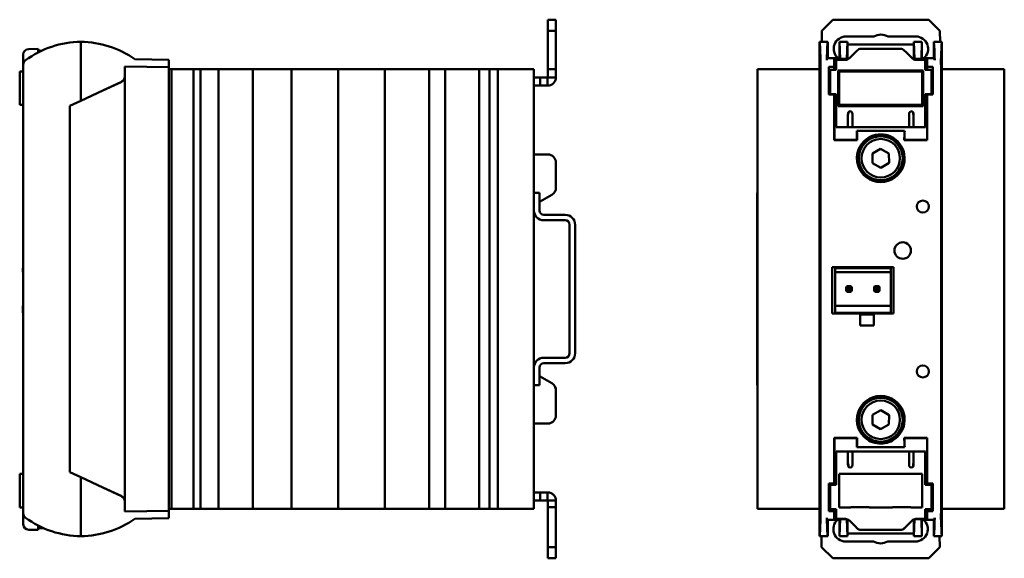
# Model space of a CAD drawing. Header units: millimetres. Extents: x 0 to 200, y 0 to 250.
# Tile 1 of 6: x 21 to 200, y 0 to 98. Entities that reach past the tile are written whole.
import ezdxf

# ---------------------------------------------------------------- set-up
doc = ezdxf.new("R2010")
doc.units = ezdxf.units.MM
doc.layers.add('Arêtes visibles(ISO)', color=7, linetype='Continuous', lineweight=50)

msp = doc.modelspace()

# ---------------------------------------------------------------- linework, layer by layer
at = {"layer": 'Arêtes visibles(ISO)'}
for p, q in [((118.49, 98.02), (116.99, 98.02)), ((116.99, 98.02), (116.99, 96.02)), ((118.49, 96.02), (118.49, 98.02)), ((166.92, 96.02), (168.92, 98.02)), ((168.92, 98.02), (186.38, 98.02)), ((186.38, 98.02), (188.42, 96.02)), ((118.49, 96.02), (116.99, 96.02)), ((116.99, 96.02), (116.99, 89.02)), ((118.49, 89.02), (118.49, 96.02)), ((166.94, 94.01), (166.92, 96.02)), ((188.42, 96.02), (188.44, 94.01)), ((31.98, 83.28), (31.98, 94.01)), ((31.98, 94.01), (31.98, 94.01)), ((166.5, 94.01), (166.5, 83.28)), ((168, 94.01), (166.5, 94.01)), ((168, 91.01), (168, 94.01)), ((170.15, 94.01), (170.15, 94.01)), ((170.15, 94.01), (170.15, 91.01)), ((171.59, 94.01), (170.15, 94.01)), ((171.59, 94.01), (170.15, 94.01)), ((170.15, 94.01), (170.24, 90.91)), ((171.33, 94.97), (176.38, 94.97)), ((171.5, 90.91), (171.59, 94.01)), ((171.59, 94.01), (171.59, 94.01)), ((171.59, 93.51), (171.59, 94.01)), ((171.59, 90.78), (171.59, 93.51)), ((183.7, 93.51), (171.59, 93.51)), ((178.98, 94.97), (184.03, 94.97)), ((183.7, 94.01), (185.15, 94.01)), ((183.7, 94.01), (183.7, 94.01)), ((183.7, 94.01), (183.8, 90.91)), ((185.15, 94.01), (183.7, 94.01)), ((183.7, 94.01), (183.7, 93.51)), ((183.7, 93.51), (183.7, 90.78)), ((185.05, 90.91), (185.15, 94.01)), ((185.15, 94.01), (185.15, 94.01)), ((185.15, 94.01), (185.15, 91.01)), ((187.3, 94.01), (188.8, 94.01)), ((187.3, 91.01), (187.3, 94.01)), ((188.8, 83.28), (188.8, 94.01)), ((21.48, 91.68), (21.48, 90.27)), ((24.18, 92.71), (22.47, 92.68)), ((24.18, 92.42), (24.18, 92.71)), ((24.18, 92.1), (24.18, 92.42)), ((24.18, 92.05), (24.18, 92.1)), ((173.04, 92.1), (171.94, 91)), ((173.36, 92.42), (173.04, 92.1)), ((181.23, 92.71), (174.06, 92.71)), ((182.26, 92.1), (181.94, 92.42)), ((183.36, 91), (182.26, 92.1)), ((21.48, 90.27), (21.48, 89.84)), ((21.48, 89.84), (21.48, 8.18)), ((41.81, 90.84), (47.98, 90.73)), ((47.98, 89.85), (47.98, 90.73)), ((47.98, 89.37), (47.98, 89.85)), ((47.98, 89.37), (47.98, 89.85)), ((166.68, 8.18), (166.68, 89.84)), ((168, 91.01), (167.83, 90.84)), ((170.15, 91.01), (168, 91.01)), ((169.18, 89.43), (169.18, 89.84)), ((169.2, 90.84), (169.27, 90.91)), ((169.27, 90.91), (170.24, 90.91)), ((169.27, 90.91), (169.27, 89.47)), ((169.5, 90.71), (169.5, 89.47)), ((169.5, 90.71), (169.53, 90.68)), ((171.23, 90.71), (169.5, 90.71)), ((169.55, 88.9), (169.55, 89.68)), ((170.24, 90.91), (170.15, 91.01)), ((170.24, 90.91), (171.5, 90.91)), ((171.5, 90.91), (171.5, 90.75)), ((183.8, 90.75), (183.8, 90.91)), ((183.8, 90.91), (185.05, 90.91)), ((185.8, 90.71), (184.06, 90.71)), ((185.15, 91.01), (185.05, 90.91)), ((185.05, 90.91), (186.03, 90.91)), ((187.3, 91.01), (185.15, 91.01)), ((185.75, 89.68), (185.75, 88.9)), ((185.8, 90.71), (185.77, 90.68)), ((185.8, 89.47), (185.8, 90.71)), ((186.03, 90.91), (186.1, 90.84)), ((186.03, 89.47), (186.03, 90.91)), ((186.12, 89.84), (186.12, 89.43)), ((187.46, 90.84), (187.3, 91.01)), ((188.62, 89.84), (188.62, 8.18)), ((20.83, 88.61), (21.48, 88.61)), ((20.83, 88.61), (20.83, 82.51)), ((39.98, 87.65), (39.98, 89.51)), ((39.98, 89.51), (39.98, 89.51)), ((39.98, 89.51), (39.98, 89.51)), ((47.98, 89.37), (39.98, 89.51)), ((39.98, 89.51), (39.98, 87.65)), ((47.98, 8.65), (47.98, 89.37)), ((47.98, 89.01), (48.49, 89.01)), ((48.64, 89.01), (48.49, 89.01)), ((48.49, 89.01), (48.49, 9.01)), ((48.99, 89.01), (48.64, 89.01)), ((48.99, 89.01), (51.99, 89.01)), ((52.35, 89.01), (51.99, 89.01)), ((52.49, 89.01), (52.35, 89.01)), ((52.49, 89.01), (52.49, 9.01)), ((53.74, 89.01), (52.49, 89.01)), ((53.76, 89.01), (53.74, 89.01)), ((53.74, 89.01), (53.74, 9.01)), ((53.89, 89.01), (53.76, 89.01)), ((53.89, 89.01), (56.22, 89.01)), ((56.32, 89.01), (56.22, 89.01)), ((56.44, 89.01), (56.32, 89.01)), ((56.44, 89.01), (56.53, 89.01)), ((56.97, 89.01), (56.53, 89.01)), ((57.03, 89.01), (56.97, 89.01)), ((57.03, 89.01), (62.5, 89.01)), ((57.03, 89.01), (57.03, 9.01)), ((62.61, 89.01), (62.5, 89.01)), ((62.74, 89.01), (62.61, 89.01)), ((62.74, 89.01), (62.82, 89.01)), ((63.26, 89.01), (62.82, 89.01)), ((63.32, 89.01), (63.26, 89.01)), ((63.32, 89.01), (69.5, 89.01)), ((63.32, 89.01), (63.32, 9.01)), ((69.61, 89.01), (69.5, 89.01)), ((69.74, 89.01), (69.61, 89.01)), ((69.74, 89.01), (69.82, 89.01)), ((70.26, 89.01), (69.82, 89.01)), ((70.32, 89.01), (70.26, 89.01)), ((70.32, 89.01), (78, 89.01)), ((70.32, 89.01), (70.32, 9.01)), ((78.11, 89.01), (78, 89.01)), ((78.24, 89.01), (78.11, 89.01)), ((78.24, 89.01), (78.32, 89.01)), ((78.76, 89.01), (78.32, 89.01)), ((78.82, 89.01), (78.76, 89.01)), ((78.82, 89.01), (86.5, 89.01)), ((78.82, 89.01), (78.82, 9.01)), ((86.61, 89.01), (86.5, 89.01)), ((86.74, 89.01), (86.61, 89.01)), ((86.74, 89.01), (86.82, 89.01)), ((87.26, 89.01), (86.82, 89.01)), ((87.32, 89.01), (87.26, 89.01)), ((87.32, 89.01), (94.51, 89.01)), ((87.32, 89.01), (87.32, 9.01)), ((94.61, 89.01), (94.51, 89.01)), ((94.76, 89.01), (94.61, 89.01)), ((94.76, 89.01), (94.91, 89.01)), ((95.34, 89.01), (94.91, 89.01)), ((95.41, 89.01), (95.34, 89.01)), ((95.41, 89.01), (97.4, 89.01)), ((95.41, 89.01), (95.41, 9.01)), ((98.08, 89.01), (97.4, 89.01)), ((98.29, 89.01), (98.08, 89.01)), ((98.29, 89.01), (103.99, 89.01)), ((98.29, 89.01), (98.29, 9.01)), ((104.35, 89.01), (103.99, 89.01)), ((104.49, 89.01), (104.35, 89.01)), ((104.8, 89.01), (104.49, 89.01)), ((104.49, 89.01), (104.49, 9.01)), ((105.26, 89.01), (104.8, 89.01)), ((105.26, 89.01), (106.35, 89.01)), ((106.41, 89.01), (106.35, 89.01)), ((107.83, 89.01), (106.41, 89.01)), ((106.41, 89.01), (106.41, 89.01)), ((106.41, 89.01), (106.41, 9.01)), ((107.92, 89.01), (107.83, 89.01)), ((107.94, 89.01), (107.92, 89.01)), ((107.92, 89.01), (107.92, 9.01)), ((107.94, 89.01), (108.25, 89.01)), ((108.43, 89.01), (108.25, 89.01)), ((108.74, 89.01), (108.43, 89.01)), ((108.74, 89.01), (113.99, 89.01)), ((114.35, 89.01), (113.99, 89.01)), ((114.49, 89.01), (114.35, 89.01)), ((114.49, 89.01), (114.49, 66.51)), ((118.49, 89.02), (116.99, 89.02)), ((116.99, 89.02), (116.99, 87.53)), ((118.49, 87.53), (118.49, 89.02)), ((155.34, 89.01), (155.2, 89.01)), ((155.2, 89.01), (155.2, 9.01)), ((155.7, 89.01), (155.34, 89.01)), ((155.7, 89.01), (166.5, 89.01)), ((168.18, 84.39), (168.18, 89.43)), ((168.18, 89.43), (169.18, 89.43)), ((168.19, 89.42), (168.18, 89.43)), ((168.19, 84.4), (168.19, 89.42)), ((168.19, 89.42), (169.19, 89.42)), ((168.42, 88.9), (168.41, 88.91)), ((169.19, 88.91), (168.41, 88.91)), ((168.41, 88.91), (168.41, 84.48)), ((169.55, 88.9), (168.42, 88.9)), ((168.42, 88.9), (168.42, 84.49)), ((169.18, 89.43), (169.19, 89.42)), ((169.19, 89.42), (169.2, 89.41)), ((169.19, 89.42), (169.19, 88.91)), ((169.19, 89.41), (169.2, 89.41)), ((169.52, 88.92), (169.19, 88.92)), ((169.2, 89.47), (169.52, 89.47)), ((169.2, 89.41), (169.2, 89.47)), ((169.52, 89.47), (169.52, 88.92)), ((169.52, 88.92), (169.55, 88.9)), ((169.9, 82.26), (169.9, 88.76)), ((169.9, 88.76), (185.4, 88.76)), ((170.1, 88.61), (172.17, 88.61)), ((170.1, 82.51), (170.1, 88.61)), ((172.17, 88.58), (172.17, 88.61)), ((175.53, 88.58), (172.17, 88.58)), ((175.53, 88.61), (175.53, 88.58)), ((175.53, 88.61), (179.77, 88.61)), ((179.77, 88.58), (179.77, 88.61)), ((183.13, 88.58), (179.77, 88.58)), ((183.13, 88.61), (185.2, 88.61)), ((183.13, 88.61), (183.13, 88.58)), ((185.2, 88.61), (185.2, 82.51)), ((185.4, 88.76), (185.4, 82.26)), ((185.75, 88.9), (185.77, 88.92)), ((185.75, 88.9), (186.88, 88.9)), ((185.77, 89.47), (186.09, 89.47)), ((185.77, 88.92), (185.77, 89.47)), ((186.1, 88.92), (185.77, 88.92)), ((186.09, 89.47), (186.09, 89.41)), ((186.09, 89.41), (186.1, 89.42)), ((186.09, 89.41), (186.1, 89.41)), ((186.1, 89.42), (186.12, 89.43)), ((186.1, 89.42), (187.11, 89.42)), ((186.1, 89.42), (186.1, 88.91)), ((186.89, 88.91), (186.1, 88.91)), ((186.12, 89.43), (187.12, 89.43)), ((186.88, 88.9), (186.89, 88.91)), ((186.88, 88.9), (186.88, 84.49)), ((186.89, 84.48), (186.89, 88.91)), ((187.11, 89.42), (187.12, 89.43)), ((187.11, 89.42), (187.11, 84.4)), ((187.12, 89.43), (187.12, 84.39)), ((188.8, 89.01), (199.6, 89.01)), ((199.95, 89.01), (199.6, 89.01)), ((200.1, 89.01), (199.95, 89.01)), ((200.1, 89.01), (200.1, 9.01)), ((35.98, 85.14), (39.4, 86.74)), ((39.41, 86.74), (35.98, 85.14)), ((39.98, 87.65), (39.98, 10.37)), ((115.64, 87.52), (114.49, 87.52)), ((116.98, 87.52), (115.64, 87.52)), ((115.64, 86.02), (115.64, 87.52)), ((116.98, 86.86), (116.98, 87.52)), ((116.98, 86.02), (116.98, 86.86)), ((116.99, 87.53), (117.65, 87.53)), ((117.65, 87.53), (118.49, 87.53)), ((35.98, 85.14), (31.97, 83.27)), ((31.98, 83.28), (35.98, 85.14)), ((114.49, 86.02), (115.64, 86.02)), ((115.64, 86.02), (116.98, 86.02)), ((168.19, 84.4), (168.18, 84.39)), ((169.18, 84.39), (168.18, 84.39)), ((169.19, 84.4), (168.19, 84.4)), ((168.41, 84.48), (168.42, 84.49)), ((168.41, 84.48), (169.19, 84.48)), ((168.42, 84.49), (169.55, 84.49)), ((169.19, 84.4), (169.18, 84.39)), ((169.18, 76.11), (169.18, 84.39)), ((169.19, 84.48), (169.19, 84.4)), ((169.19, 84.47), (169.52, 84.47)), ((169.2, 84.41), (169.19, 84.4)), ((169.19, 84.41), (169.2, 84.41)), ((169.2, 84.41), (169.2, 76.13)), ((169.55, 84.49), (169.52, 84.47)), ((169.52, 84.47), (169.52, 78.44)), ((169.55, 78.46), (169.55, 84.49)), ((185.77, 84.47), (185.75, 84.49)), ((186.88, 84.49), (185.75, 84.49)), ((185.75, 84.49), (185.75, 78.46)), ((185.77, 78.44), (185.77, 84.47)), ((185.77, 84.47), (186.1, 84.47)), ((186.1, 84.4), (186.09, 84.41)), ((186.09, 84.41), (186.1, 84.41)), ((186.09, 76.13), (186.09, 84.41)), ((186.1, 84.48), (186.89, 84.48)), ((186.1, 84.48), (186.1, 84.4)), ((186.12, 84.39), (186.1, 84.4)), ((187.11, 84.4), (186.1, 84.4)), ((187.12, 84.39), (186.12, 84.39)), ((186.12, 84.39), (186.12, 76.11)), ((186.89, 84.48), (186.88, 84.49)), ((187.11, 84.4), (187.12, 84.39)), ((20.83, 82.51), (21.48, 82.51)), ((29.98, 82.35), (31.98, 83.28)), ((31.97, 83.27), (29.99, 82.34)), ((31.98, 83.28), (31.97, 83.27)), ((31.98, 83.28), (31.97, 83.27)), ((31.97, 83.27), (31.97, 83.27)), ((31.98, 83.28), (31.98, 83.28)), ((166.5, 83.28), (166.5, 83.28)), ((166.53, 82.35), (166.5, 83.28)), ((166.5, 83.28), (166.5, 83.28)), ((166.5, 14.74), (166.5, 83.28)), ((185.2, 82.51), (170.1, 82.51)), ((188.76, 82.35), (188.8, 83.28)), ((188.8, 83.28), (188.8, 83.28)), ((188.8, 83.28), (188.8, 83.28)), ((188.8, 83.28), (188.8, 14.74)), ((29.98, 15.67), (29.98, 82.35)), ((29.98, 82.35), (29.99, 82.34)), ((29.99, 82.34), (29.99, 15.68)), ((166.53, 15.67), (166.53, 82.35)), ((185.4, 82.26), (169.9, 82.26)), ((171.68, 78.46), (171.68, 80.84)), ((171.68, 80.84), (171.7, 80.84)), ((171.75, 81.07), (171.75, 81.16)), ((172.48, 80.84), (172.49, 80.84)), ((172.49, 80.84), (172.49, 78.46)), ((182.8, 78.46), (182.8, 80.84)), ((182.8, 80.84), (182.82, 80.84)), ((183.55, 81.16), (183.55, 81.07)), ((183.6, 80.84), (183.61, 80.84)), ((183.61, 80.84), (183.61, 78.46)), ((188.76, 15.67), (188.76, 82.35)), ((169.52, 78.44), (169.55, 78.46)), ((169.52, 78.44), (171.58, 78.44)), ((171.68, 78.46), (169.55, 78.46)), ((171.58, 78.44), (171.68, 78.46)), ((172.6, 78.44), (171.58, 78.44)), ((171.58, 78.44), (171.58, 78.44)), ((171.63, 78.44), (171.63, 78.44)), ((182.8, 78.46), (172.49, 78.46)), ((172.49, 78.46), (172.6, 78.44)), ((172.6, 78.44), (182.7, 78.44)), ((182, 77.82), (173.29, 77.82)), ((173.29, 77.82), (173.29, 76.13)), ((182, 76.13), (182, 77.82)), ((182.7, 78.44), (182.8, 78.46)), ((183.72, 78.44), (182.7, 78.44)), ((183.61, 78.46), (183.72, 78.44)), ((185.75, 78.46), (183.61, 78.46)), ((183.67, 78.44), (183.67, 78.44)), ((183.72, 78.44), (185.77, 78.44)), ((183.72, 78.44), (183.72, 78.44)), ((185.77, 78.44), (185.75, 78.46)), ((169.18, 76.11), (169.2, 76.13)), ((173.36, 76.11), (169.18, 76.11)), ((169.2, 76.13), (173.29, 76.13)), ((173.36, 76.11), (173.29, 76.13)), ((173.36, 76.35), (173.36, 76.11)), ((181.94, 76.11), (181.94, 76.35)), ((181.94, 76.11), (182, 76.13)), ((186.12, 76.11), (181.94, 76.11)), ((182, 76.13), (186.09, 76.13)), ((186.12, 76.11), (186.09, 76.13)), ((176.14, 73.66), (177.63, 74.54)), ((176.16, 71.93), (176.14, 73.66)), ((177.63, 74.54), (179.14, 73.69)), ((179.14, 73.69), (179.16, 71.96)), ((114.49, 73.51), (117, 73.51)), ((118.5, 72.01), (118.5, 67.45)), ((177.66, 71.08), (176.16, 71.93)), ((179.16, 71.96), (177.66, 71.08)), ((114.49, 63.31), (114.49, 66.51)), ((114.49, 66.51), (115.49, 66.51)), ((115.49, 66.51), (115.49, 63.31)), ((155.15, 66.51), (155.2, 66.51)), ((155.15, 66.51), (155.15, 63.31)), ((200.1, 66.51), (200.15, 66.51)), ((200.15, 63.31), (200.15, 66.51)), ((115.64, 64.94), (115.63, 64.94)), ((117.75, 66.15), (115.65, 64.94)), ((114.49, 63.31), (114.49, 34.71)), ((155.15, 61.51), (155.15, 63.31)), ((200.15, 63.31), (200.15, 61.51)), ((116.29, 62.51), (120.19, 62.51)), ((120.19, 61.51), (116.29, 61.51)), ((155.15, 61.51), (155.15, 60.71)), ((155.15, 61.51), (155.2, 61.51)), ((200.1, 61.51), (200.15, 61.51)), ((200.15, 60.71), (200.15, 61.51)), ((120.99, 37.31), (120.99, 60.71)), ((121.99, 60.71), (121.99, 37.31)), ((155.15, 60.71), (155.15, 37.31)), ((200.15, 37.31), (200.15, 60.71)), ((21.38, 52.81), (21.48, 52.81)), ((21.38, 52.08), (21.38, 52.81)), ((21.48, 52.08), (21.38, 52.08)), ((168.82, 44.56), (168.82, 53.01)), ((168.82, 53.01), (179.97, 53.01)), ((169.32, 52.08), (169.32, 52.81)), ((169.32, 52.81), (179.48, 52.81)), ((169.32, 45.95), (169.32, 52.08)), ((169.32, 52.08), (179.48, 52.08)), ((179.48, 52.08), (179.48, 52.81)), ((179.48, 45.95), (179.48, 52.08)), ((179.97, 53.01), (179.97, 44.56)), ((171.36, 48.68), (171.36, 49.34)), ((171.66, 49.21), (171.43, 49.43)), ((171.43, 48.59), (171.66, 48.81)), ((171.53, 49.51), (172.19, 49.51)), ((172.19, 48.51), (171.53, 48.51)), ((172.06, 49.21), (171.66, 49.21)), ((171.66, 48.81), (171.66, 49.21)), ((171.66, 48.81), (172.06, 48.81)), ((172.28, 49.43), (172.06, 49.21)), ((172.06, 48.81), (172.06, 49.21)), ((172.06, 48.81), (172.28, 48.59)), ((172.36, 49.34), (172.36, 48.68)), ((176.44, 48.68), (176.44, 49.34)), ((176.51, 49.43), (176.74, 49.21)), ((176.74, 48.81), (176.51, 48.59)), ((176.61, 49.51), (177.27, 49.51)), ((177.27, 48.51), (176.61, 48.51)), ((176.74, 49.21), (176.74, 48.81)), ((176.74, 49.21), (177.14, 49.21)), ((176.74, 48.81), (177.14, 48.81)), ((177.14, 49.21), (177.36, 49.43)), ((177.14, 48.81), (177.14, 49.21)), ((177.36, 48.59), (177.14, 48.81)), ((177.44, 49.34), (177.44, 48.68)), ((21.38, 45.95), (21.48, 45.95)), ((21.38, 44.69), (21.38, 45.95)), ((169.32, 44.69), (169.32, 45.95)), ((169.32, 45.95), (179.48, 45.95)), ((179.48, 44.69), (179.48, 45.95)), ((21.48, 44.68), (21.38, 44.69)), ((173.9, 44.56), (168.82, 44.56)), ((169.32, 44.69), (179.48, 44.69)), ((169.32, 44.56), (169.32, 44.69)), ((173.9, 42.37), (173.9, 44.56)), ((173.9, 44.38), (176.39, 44.38)), ((176.39, 44.56), (176.39, 42.37)), ((179.97, 44.56), (176.39, 44.56)), ((179.48, 44.56), (179.48, 44.69)), ((176.39, 42.37), (173.9, 42.37)), ((116.29, 36.51), (120.19, 36.51)), ((155.15, 37.31), (155.15, 36.51)), ((155.2, 36.51), (155.15, 36.51)), ((155.15, 34.71), (155.15, 36.51)), ((200.15, 36.51), (200.1, 36.51)), ((200.15, 36.51), (200.15, 37.31)), ((200.15, 36.51), (200.15, 34.71)), ((114.49, 31.51), (114.49, 34.71)), ((115.49, 34.71), (115.49, 31.51)), ((120.19, 35.51), (116.29, 35.51)), ((155.15, 34.71), (155.15, 31.51)), ((200.15, 31.51), (200.15, 34.71)), ((115.63, 33.08), (117.73, 31.87)), ((115.65, 33.08), (117.75, 31.87)), ((115.49, 31.51), (114.49, 31.51)), ((114.49, 31.51), (114.49, 9.01)), ((118.48, 30.57), (118.48, 26.01)), ((118.5, 30.57), (118.5, 26.01)), ((155.2, 31.51), (155.15, 31.51)), ((200.15, 31.51), (200.1, 31.51)), ((176.16, 26.09), (177.66, 26.94)), ((177.66, 26.94), (179.16, 26.06)), ((176.14, 24.36), (176.16, 26.09)), ((179.16, 26.06), (179.14, 24.33)), ((116.98, 24.51), (114.49, 24.51)), ((117, 24.51), (116.98, 24.51)), ((177.63, 23.48), (176.14, 24.36)), ((179.14, 24.33), (177.63, 23.48)), ((169.18, 21.91), (169.18, 13.63)), ((173.36, 21.91), (169.18, 21.91)), ((169.18, 21.91), (169.2, 21.89)), ((169.2, 21.89), (173.29, 21.89)), ((169.2, 13.61), (169.2, 21.89)), ((173.36, 21.91), (173.29, 21.89)), ((173.29, 21.89), (173.29, 20.2)), ((173.36, 21.67), (173.36, 21.91)), ((181.94, 21.91), (181.94, 21.67)), ((186.12, 21.91), (181.94, 21.91)), ((181.94, 21.91), (182, 21.89)), ((182, 21.89), (186.09, 21.89)), ((182, 20.2), (182, 21.89)), ((186.12, 21.91), (186.09, 21.89)), ((186.09, 21.89), (186.09, 13.61)), ((186.12, 13.63), (186.12, 21.91)), ((173.29, 20.2), (182, 20.2)), ((169.52, 19.43), (169.52, 13.4)), ((171.58, 19.43), (169.52, 19.43)), ((169.52, 19.43), (169.55, 19.41)), ((169.55, 19.41), (171.68, 19.41)), ((169.55, 13.38), (169.55, 19.41)), ((171.58, 19.43), (171.58, 19.43)), ((171.58, 19.43), (172.6, 19.43)), ((171.68, 19.41), (171.58, 19.43)), ((171.63, 19.42), (171.63, 19.43)), ((171.68, 17.03), (171.68, 19.41)), ((172.6, 19.43), (172.49, 19.41)), ((172.49, 19.41), (182.8, 19.41)), ((172.49, 19.41), (172.49, 17.03)), ((182.7, 19.43), (172.6, 19.43)), ((182.7, 19.43), (183.72, 19.43)), ((182.8, 19.41), (182.7, 19.43)), ((182.8, 17.03), (182.8, 19.41)), ((183.72, 19.43), (183.61, 19.41)), ((183.61, 19.41), (185.75, 19.41)), ((183.61, 19.41), (183.61, 17.03)), ((183.67, 19.43), (183.67, 19.42)), ((183.72, 19.43), (183.72, 19.43)), ((185.77, 19.43), (183.72, 19.43)), ((185.77, 19.43), (185.75, 19.41)), ((185.75, 19.41), (185.75, 13.38)), ((185.77, 13.4), (185.77, 19.43)), ((171.7, 17.03), (171.68, 17.03)), ((171.75, 16.71), (171.75, 16.95)), ((172.49, 17.03), (172.48, 17.03)), ((182.82, 17.03), (182.8, 17.03)), ((183.55, 16.95), (183.55, 16.71)), ((183.61, 17.03), (183.6, 17.03)), ((20.84, 15.35), (21.48, 15.35)), ((20.84, 15.35), (20.84, 9.25)), ((29.98, 15.67), (29.99, 15.68)), ((31.98, 14.74), (29.98, 15.67)), ((29.99, 15.68), (31.97, 14.75)), ((31.97, 14.75), (31.98, 14.74)), ((31.97, 14.75), (31.97, 14.75)), ((31.97, 14.75), (35.98, 12.87)), ((31.98, 14.74), (31.97, 14.75)), ((31.98, 14.74), (31.98, 4.01)), ((31.98, 14.74), (35.98, 12.87)), ((31.98, 14.74), (31.98, 14.74)), ((166.5, 14.74), (166.53, 15.67)), ((166.5, 4.01), (166.5, 14.74)), ((166.5, 14.74), (166.5, 14.74)), ((166.5, 14.74), (166.5, 14.74)), ((170.1, 15.35), (185.2, 15.35)), ((170.1, 9.25), (170.1, 15.35)), ((185.2, 15.35), (185.2, 9.25)), ((188.8, 14.74), (188.76, 15.67)), ((188.8, 14.74), (188.8, 4.01)), ((188.8, 14.74), (188.8, 14.74)), ((188.8, 14.74), (188.8, 14.74)), ((35.98, 12.87), (39.4, 11.28)), ((39.41, 11.28), (35.98, 12.87)), ((168.18, 13.63), (168.18, 8.59)), ((169.18, 13.63), (168.18, 13.63)), ((168.2, 13.61), (168.18, 13.63)), ((168.2, 13.61), (169.2, 13.61)), ((168.2, 8.61), (168.2, 13.61)), ((168.21, 13.4), (168.21, 8.95)), ((169.52, 13.4), (168.21, 13.4)), ((168.21, 13.4), (168.4, 13.39)), ((168.4, 13.39), (168.42, 13.38)), ((168.4, 8.95), (168.4, 13.39)), ((168.42, 13.38), (169.55, 13.38)), ((168.42, 8.97), (168.42, 13.38)), ((169.2, 13.61), (169.18, 13.63)), ((169.52, 13.4), (169.55, 13.38)), ((185.75, 13.38), (185.77, 13.4)), ((186.88, 13.38), (185.75, 13.38)), ((187.08, 13.4), (185.77, 13.4)), ((186.12, 13.63), (186.09, 13.61)), ((186.09, 13.61), (187.1, 13.61)), ((187.12, 13.63), (186.12, 13.63)), ((186.89, 13.39), (186.88, 13.38)), ((186.88, 8.97), (186.88, 13.38)), ((187.08, 13.4), (186.89, 13.39)), ((186.89, 8.95), (186.89, 13.39)), ((187.08, 8.95), (187.08, 13.4)), ((187.1, 13.61), (187.12, 13.63)), ((187.1, 13.61), (187.1, 8.61)), ((187.12, 8.59), (187.12, 13.63)), ((115.64, 12), (114.49, 12)), ((116.98, 12), (115.64, 12)), ((115.64, 12), (115.64, 10.5)), ((116.98, 11.16), (116.98, 12)), ((116.98, 10.5), (116.98, 11.16)), ((20.84, 9.25), (21.48, 9.25)), ((39.98, 10.37), (39.98, 8.51)), ((39.98, 10.37), (39.98, 8.51)), ((48.49, 9.01), (47.98, 9.01)), ((48.64, 9.01), (48.49, 9.01)), ((48.99, 9.01), (48.64, 9.01)), ((48.99, 9.01), (51.99, 9.01)), ((52.35, 9.01), (51.99, 9.01)), ((52.49, 9.01), (52.35, 9.01)), ((53.74, 9.01), (52.49, 9.01)), ((53.76, 9.01), (53.74, 9.01)), ((53.89, 9.01), (53.76, 9.01)), ((53.89, 9.01), (56.22, 9.01)), ((56.32, 9.01), (56.22, 9.01)), ((56.44, 9.01), (56.32, 9.01)), ((56.44, 9.01), (56.53, 9.01)), ((56.97, 9.01), (56.53, 9.01)), ((57.03, 9.01), (56.97, 9.01)), ((57.03, 9.01), (62.5, 9.01)), ((62.61, 9.01), (62.5, 9.01)), ((62.74, 9.01), (62.61, 9.01)), ((62.74, 9.01), (62.82, 9.01)), ((63.26, 9.01), (62.82, 9.01)), ((63.32, 9.01), (63.26, 9.01)), ((63.32, 9.01), (69.5, 9.01)), ((69.61, 9.01), (69.5, 9.01)), ((69.74, 9.01), (69.61, 9.01)), ((69.74, 9.01), (69.82, 9.01)), ((70.26, 9.01), (69.82, 9.01)), ((70.32, 9.01), (70.26, 9.01)), ((70.32, 9.01), (78, 9.01)), ((78.11, 9.01), (78, 9.01)), ((78.24, 9.01), (78.11, 9.01)), ((78.24, 9.01), (78.32, 9.01)), ((78.76, 9.01), (78.32, 9.01)), ((78.82, 9.01), (78.76, 9.01)), ((78.82, 9.01), (86.5, 9.01)), ((86.61, 9.01), (86.5, 9.01)), ((86.74, 9.01), (86.61, 9.01)), ((86.74, 9.01), (86.82, 9.01)), ((87.26, 9.01), (86.82, 9.01)), ((87.32, 9.01), (87.26, 9.01)), ((87.32, 9.01), (94.51, 9.01)), ((94.61, 9.01), (94.51, 9.01)), ((94.76, 9.01), (94.61, 9.01)), ((94.76, 9.01), (94.91, 9.01)), ((95.34, 9.01), (94.91, 9.01)), ((95.41, 9.01), (95.34, 9.01)), ((95.41, 9.01), (97.4, 9.01)), ((98.08, 9.01), (97.4, 9.01)), ((98.29, 9.01), (98.08, 9.01)), ((98.29, 9.01), (103.99, 9.01)), ((104.35, 9.01), (103.99, 9.01)), ((104.49, 9.01), (104.35, 9.01)), ((104.8, 9.01), (104.49, 9.01)), ((105.26, 9.01), (104.8, 9.01)), ((105.26, 9.01), (106.35, 9.01)), ((106.41, 9.01), (106.35, 9.01)), ((107.83, 9.01), (106.41, 9.01)), ((106.41, 9.01), (106.41, 9.01)), ((107.92, 9.01), (107.83, 9.01)), ((107.94, 9.01), (107.92, 9.01)), ((107.94, 9.01), (108.25, 9.01)), ((108.43, 9.01), (108.25, 9.01)), ((108.74, 9.01), (108.43, 9.01)), ((108.74, 9.01), (113.99, 9.01)), ((114.35, 9.01), (113.99, 9.01)), ((114.49, 9.01), (114.35, 9.01)), ((114.49, 10.5), (115.64, 10.5)), ((115.64, 10.5), (116.98, 10.5)), ((116.99, 10.49), (116.99, 9.28)), ((117.65, 10.49), (116.99, 10.49)), ((118.49, 9.28), (116.99, 9.28)), ((116.99, 9.28), (116.99, 2)), ((118.49, 10.49), (117.65, 10.49)), ((118.49, 9.28), (118.49, 10.49)), ((118.49, 2), (118.49, 9.28)), ((155.34, 9.01), (155.2, 9.01)), ((155.7, 9.01), (155.34, 9.01)), ((155.7, 9.01), (166.5, 9.01)), ((168.42, 8.97), (168.4, 8.95)), ((169.55, 8.97), (168.42, 8.97)), ((169.55, 8.97), (169.52, 8.95)), ((169.55, 8.19), (169.55, 8.97)), ((172.17, 9.25), (170.1, 9.25)), ((172.17, 9.25), (172.17, 9.28)), ((172.17, 9.28), (175.53, 9.28)), ((175.53, 9.28), (175.53, 9.25)), ((179.77, 9.25), (175.53, 9.25)), ((179.77, 9.28), (183.13, 9.28)), ((179.77, 9.25), (179.77, 9.28)), ((183.13, 9.28), (183.13, 9.25)), ((185.2, 9.25), (183.13, 9.25)), ((185.75, 8.97), (185.75, 8.19)), ((185.77, 8.95), (185.75, 8.97)), ((185.75, 8.97), (186.88, 8.97)), ((186.88, 8.97), (186.89, 8.95)), ((188.8, 9.01), (199.6, 9.01)), ((199.95, 9.01), (199.6, 9.01)), ((200.1, 9.01), (199.95, 9.01)), ((21.49, 8.03), (21.49, 7.6)), ((21.49, 7.6), (21.49, 6.19)), ((39.98, 8.51), (47.98, 8.65)), ((39.98, 8.51), (39.98, 8.51)), ((39.98, 8.51), (39.98, 8.51)), ((41.81, 7.18), (47.98, 7.29)), ((47.98, 8.65), (47.98, 8.17)), ((47.98, 8.17), (47.98, 8.65)), ((47.98, 7.29), (47.98, 8.17)), ((167.83, 7.18), (168, 7.01)), ((168.2, 8.61), (168.18, 8.59)), ((168.18, 8.59), (169.18, 8.59)), ((168.2, 8.61), (169.2, 8.61)), ((168.21, 8.95), (169.52, 8.95)), ((168.4, 8.95), (168.21, 8.95)), ((169.18, 8.59), (169.2, 8.61)), ((169.18, 8.59), (169.18, 8.18)), ((169.2, 8.54), (169.2, 8.61)), ((169.52, 8.54), (169.2, 8.54)), ((169.2, 7.18), (169.27, 7.11)), ((169.27, 7.11), (169.27, 8.54)), ((169.5, 8.54), (169.5, 7.16)), ((169.5, 7.16), (169.53, 7.19)), ((169.52, 8.95), (169.52, 8.54)), ((185.77, 8.95), (187.08, 8.95)), ((185.77, 8.54), (185.77, 8.95)), ((186.09, 8.54), (185.77, 8.54)), ((185.8, 7.16), (185.77, 7.19)), ((185.8, 7.16), (185.8, 8.54)), ((186.03, 8.54), (186.03, 7.11)), ((186.03, 7.11), (186.1, 7.18)), ((186.09, 8.61), (187.1, 8.61)), ((186.09, 8.61), (186.12, 8.59)), ((186.09, 8.61), (186.09, 8.54)), ((186.12, 8.59), (187.12, 8.59)), ((186.12, 8.18), (186.12, 8.59)), ((186.89, 8.95), (187.08, 8.95)), ((187.1, 8.61), (187.12, 8.59)), ((187.3, 7.01), (187.46, 7.18)), ((24.19, 5.77), (24.19, 5.96)), ((24.19, 5.45), (24.19, 5.77)), ((24.19, 5.16), (24.19, 5.45)), ((170.15, 7.01), (168, 7.01)), ((168, 7.01), (168, 4.01)), ((169.27, 7.11), (170.24, 7.11)), ((169.5, 7.16), (171.23, 7.16)), ((170.24, 7.11), (170.15, 4.01)), ((170.15, 7.01), (170.24, 7.11)), ((170.15, 4.01), (170.15, 7.01)), ((171.5, 7.11), (170.24, 7.11)), ((171.5, 7.11), (171.5, 7.12)), ((171.59, 4.01), (171.5, 7.11)), ((171.59, 4.51), (171.59, 7.09)), ((171.94, 6.86), (173.04, 5.77)), ((173.04, 5.77), (173.36, 5.45)), ((181.94, 5.45), (182.26, 5.77)), ((182.26, 5.77), (183.36, 6.86)), ((183.8, 7.11), (183.7, 4.01)), ((183.7, 7.09), (183.7, 4.51)), ((183.8, 7.12), (183.8, 7.11)), ((185.05, 7.11), (183.8, 7.11)), ((184.06, 7.16), (185.8, 7.16)), ((185.05, 7.11), (186.03, 7.11)), ((185.05, 7.11), (185.15, 7.01)), ((185.15, 4.01), (185.05, 7.11)), ((187.3, 7.01), (185.15, 7.01)), ((185.15, 4.01), (185.15, 7.01)), ((187.3, 7.01), (187.3, 4.01)), ((22.48, 5.19), (24.19, 5.16)), ((31.98, 4.01), (31.98, 4.01)), ((168, 4.01), (166.5, 4.01)), ((166.88, 2), (166.86, 4.01)), ((170.15, 4.01), (171.59, 4.01)), ((170.15, 4.01), (170.15, 4.01)), ((171.59, 4.01), (170.15, 4.01)), ((183.7, 4.51), (171.59, 4.51)), ((171.59, 4.51), (171.59, 4.01)), ((171.59, 4.01), (171.59, 4.01)), ((174.06, 5.16), (181.23, 5.16)), ((183.7, 4.01), (183.7, 4.51)), ((183.7, 4.01), (183.7, 4.01)), ((183.7, 4.01), (185.15, 4.01)), ((183.7, 4.01), (185.15, 4.01)), ((185.15, 4.01), (185.15, 4.01)), ((187.3, 4.01), (188.8, 4.01)), ((188.36, 4.01), (188.38, 2)), ((118.49, 2), (116.99, 2)), ((116.99, 2), (116.99, 0)), ((118.49, 0), (118.49, 2)), ((168.92, 0), (166.88, 2)), ((176.31, 3.05), (171.26, 3.05)), ((183.96, 3.05), (178.91, 3.05)), ((188.38, 2), (186.38, 0)), ((118.49, 0), (116.99, 0)), ((186.38, 0), (168.92, 0))]:
    msp.add_line(p, q, dxfattribs=at)
for centre, radius in [((177.65, 72.81), 4.28), ((177.65, 72.81), 4.25), ((177.65, 72.81), 4), ((177.65, 72.81), 3.5), ((185.3, 64.01), 1.1), ((181.65, 56.01), 1.5), ((185.3, 34.01), 1.1), ((177.65, 25.21), 4.28), ((177.65, 25.21), 4.25), ((177.65, 25.21), 4), ((177.65, 25.21), 3.5)]:
    msp.add_circle(centre, radius, dxfattribs=at)
for centre, radius, start, end in [((177.68, 92.6), 2.7, 61.2086, 118.7914), ((32.29, 76.24), 17.77, 91, 125.801), ((31.67, 76.24), 17.77, 55.2227, 89), ((171.33, 92.72), 2.25, 90, 229.4387), ((184.03, 92.72), 2.25, 310.5613, 90), ((22.48, 91.68), 1, 91, 180), ((22.48, 89.84), 1, 125.801, 180), ((38.98, 87.65), 1, 295, 0), ((172.09, 80.94), 0.404, 346.2107, 193.7893), ((183.21, 80.94), 0.404, 346.2107, 193.7893), ((177.65, 72.81), 4.34, 125.3158, 54.6842), ((117, 72.01), 1.5, 0, 90), ((117, 67.45), 1.5, 300, 0), ((121.27, 68.19), 6.5, 207.2609, 210.0569), ((121.25, 68.19), 6.5, 207.6433, 210.0569), ((116.29, 63.31), 1.8, 180, 270), ((116.29, 63.31), 0.8, 180, 270), ((120.19, 60.71), 1.8, 0, 90), ((120.19, 60.71), 0.8, 0, 90), ((171.86, 49.01), 0.6, 135, 146.4427), ((171.86, 49.01), 0.6, 213.5573, 225), ((171.86, 49.01), 0.6, 123.5573, 135), ((171.86, 49.01), 0.6, 225, 236.4427), ((171.86, 49.01), 0.6, 45, 56.4427), ((171.86, 49.01), 0.6, 303.5573, 315), ((171.86, 49.01), 0.6, 33.5573, 45), ((171.86, 49.01), 0.6, 315, 326.4427), ((176.94, 49.01), 0.6, 135, 146.4427), ((176.94, 49.01), 0.6, 213.5573, 225), ((176.94, 49.01), 0.6, 123.5573, 135), ((176.94, 49.01), 0.6, 225, 236.4427), ((176.94, 49.01), 0.6, 45, 56.4427), ((176.94, 49.01), 0.6, 303.5573, 315), ((176.94, 49.01), 0.6, 33.5573, 45), ((176.94, 49.01), 0.6, 315, 326.4427), ((116.29, 34.71), 1.8, 90, 180), ((120.19, 37.31), 1.8, 270, 0), ((120.19, 37.31), 0.8, 270, 0), ((116.29, 34.71), 0.8, 90, 180), ((121.25, 29.83), 6.5, 149.9431, 152.3567), ((121.27, 29.83), 6.5, 149.9431, 150.0312), ((116.98, 30.57), 1.5, 0, 60), ((117, 30.57), 1.5, 0, 60), ((177.65, 25.21), 4.34, 305.3158, 234.6842), ((116.98, 26.01), 1.5, 270, 0), ((117, 26.01), 1.5, 270, 0), ((172.09, 16.93), 0.404, 166.2107, 13.7893), ((183.21, 16.93), 0.404, 166.2107, 13.7893), ((38.98, 10.37), 1, 0, 65), ((22.48, 8.18), 1, 180, 234.199), ((32.29, 21.78), 17.77, 234.199, 269), ((31.67, 21.78), 17.77, 271, 304.7773), ((22.49, 6.19), 1, 180, 269), ((171.26, 5.3), 2.25, 130.5613, 270), ((183.96, 5.3), 2.25, 270, 49.4387), ((177.61, 5.42), 2.7, 241.2086, 298.7914)]:
    msp.add_arc(centre, radius, start, end, dxfattribs=at)
for centre, major_axis, ratio, start_param, end_param in [((166.49, 76.24), (0, -17.77), 0.017455, 2.516747, 3.124139), ((168, 76.24), (0, -17.77), 0.017455, 3.159046, 3.766438), ((187.29, 76.24), (0, -17.77), 0.017455, 2.516747, 3.124139), ((188.8, 76.24), (0, -17.77), 0.017455, 3.159046, 3.766438), ((174.06, 91.71), (-0.383, 0.924), 0.999822, 5.890549, 6.675821), ((181.23, 91.71), (0.383, 0.924), 0.999822, 5.890549, 6.675821), ((166.66, 89.84), (0, -1), 0.017455, 1.570796, 2.516747), ((167.83, 89.84), (0, -1), 0.017455, 3.159046, 3.766438), ((169.2, 89.84), (0, 1), 0.017455, 0.017453, 1.570796), ((169.53, 89.68), (0, -1), 0.017455, 1.570796, 3.124139), ((171.23, 91.71), (0.383, -0.924), 0.999822, 5.890549, 6.675821), ((184.06, 91.71), (-0.383, -0.924), 0.999822, 5.890549, 6.675821), ((185.77, 89.68), (0, 1), 0.017455, 0.017453, 1.570796), ((186.1, 89.84), (0, -1), 0.017455, 1.570796, 3.124139), ((187.46, 89.84), (0, 1), 0.017455, 5.65834, 6.265732), ((188.63, 89.84), (0, 1), 0.017455, 0.624845, 1.570796), ((38.98, 87.65), (0, 1), 0.999391, 3.577925, 4.712389), ((173.28, 76.35), (0, -1.5), 0.052408, 1.570796, 2.940235), ((182.02, 76.35), (0, 1.5), 0.052408, 0.201358, 1.570796), ((173.28, 21.67), (0, -1.5), 0.052408, 0.201358, 1.570796), ((182.02, 21.67), (0, 1.5), 0.052408, 1.570796, 2.940235), ((38.98, 10.37), (0, -1), 0.999391, 1.570796, 2.70526), ((166.49, 21.78), (0, 17.77), 0.017455, 3.159046, 3.766438), ((166.66, 8.18), (0, -1), 0.017455, 0.624845, 1.570796), ((168, 21.78), (0, 17.77), 0.017455, 2.516747, 3.124139), ((167.83, 8.18), (0, -1), 0.017455, 5.65834, 6.265732), ((169.2, 8.18), (0, 1), 0.017455, 1.570796, 3.124139), ((169.53, 8.19), (0, -1), 0.017455, 0.017453, 1.570796), ((185.77, 8.19), (0, 1), 0.017455, 1.570796, 3.124139), ((186.1, 8.18), (0, -1), 0.017455, 0.017453, 1.570796), ((187.29, 21.78), (0, 17.77), 0.017455, 3.159046, 3.766438), ((187.46, 8.18), (0, 1), 0.017455, 3.159046, 3.766438), ((188.63, 8.18), (0, 1), 0.017455, 1.570796, 2.516747), ((188.8, 21.78), (0, 17.77), 0.017455, 2.516747, 3.124139), ((171.23, 6.16), (0.383, 0.924), 0.999822, 5.890549, 6.675821), ((174.06, 6.16), (-0.383, -0.924), 0.999822, 5.890549, 6.675821), ((181.23, 6.16), (0.383, -0.924), 0.999822, 5.890549, 6.675821), ((184.06, 6.16), (-0.383, 0.924), 0.999822, 5.890549, 6.675821)]:
    msp.add_ellipse(centre, major_axis=major_axis, ratio=ratio, start_param=start_param, end_param=end_param, dxfattribs=at)
for points in [[(24.18, 92.39), (24.41, 92.39), (24.63, 92.38), (24.86, 92.38)], [(171.75, 81.07), (171.73, 80.94), (171.71, 80.81), (171.68, 80.68)], [(183.61, 80.68), (183.59, 80.81), (183.57, 80.94), (183.55, 81.07)], [(171.68, 17.34), (171.71, 17.21), (171.73, 17.08), (171.75, 16.95)], [(183.55, 16.95), (183.57, 17.08), (183.59, 17.21), (183.61, 17.34)]]:
    msp.add_open_spline(points, degree=3, dxfattribs=at)
for points, knots in [([(118.49, 87.53), (118.49, 87.31), (118.45, 87.1), (118.27, 86.71), (118.14, 86.54), (117.84, 86.28), (117.69, 86.18), (117.35, 86.05), (117.17, 86.02), (116.98, 86.02)], [0, 0, 0, 0, 0.0701989, 0.0701989, 0.1403626, 0.1403626, 0.1999087, 0.1999087, 0.2594559, 0.2594559, 0.2594559, 0.2594559]), ([(116.98, 87.52), (116.99, 87.52), (116.99, 87.52), (116.99, 87.52), (116.99, 87.53), (116.99, 87.53)], [0, 0, 0, 0, 0.0521846, 0.0521846, 0.1043692, 0.1043692, 0.1043692, 0.1043692]), ([(175.14, 76.35), (175.34, 76.5), (175.56, 76.63), (176.37, 77.01), (177.01, 77.15), (177.65, 77.15), (178.28, 77.15), (178.93, 77.01), (179.73, 76.63), (179.95, 76.5), (180.16, 76.35)], [1.8968114, 1.8968114, 1.8968114, 1.8968114, 1.9741101, 1.9741101, 2.164166, 2.164166, 2.164166, 2.3542219, 2.3542219, 2.4315206, 2.4315206, 2.4315206, 2.4315206]), ([(180.16, 21.67), (180.04, 21.59), (179.92, 21.51), (179.38, 21.2), (178.93, 21.03), (177.94, 20.85), (177.44, 20.84), (176.4, 21.02), (175.9, 21.2), (175.35, 21.52), (175.24, 21.59), (175.14, 21.67)], [1.9039515, 1.9039515, 1.9039515, 1.9039515, 1.9476442, 1.9476442, 2.0857011, 2.0857011, 2.2293833, 2.2293833, 2.3825336, 2.3825336, 2.4205725, 2.4205725, 2.4205725, 2.4205725]), ([(116.98, 12), (117.2, 12), (117.41, 11.95), (117.81, 11.77), (117.98, 11.64), (118.24, 11.34), (118.34, 11.19), (118.46, 10.85), (118.49, 10.67), (118.49, 10.49)], [0, 0, 0, 0, 0.0711812, 0.0711812, 0.1423266, 0.1423266, 0.2017934, 0.2017934, 0.2612613, 0.2612613, 0.2612613, 0.2612613]), ([(116.99, 10.49), (116.99, 10.49), (116.99, 10.49), (116.99, 10.5), (116.99, 10.5), (116.98, 10.5)], [0, 0, 0, 0, 0.0544264, 0.0544264, 0.1088527, 0.1088527, 0.1088527, 0.1088527]), ([(24.19, 5.47), (24.43, 5.48), (24.67, 5.48), (25, 5.49), (25.09, 5.49), (25.18, 5.49)], [0.09994083, 0.09994083, 0.09994083, 0.09994083, 0.17195568, 0.17195568, 0.19855595, 0.19855595, 0.19855595, 0.19855595])]:
    msp.add_open_spline(points, degree=3, knots=knots, dxfattribs=at)

doc.saveas('drawing.dxf')
